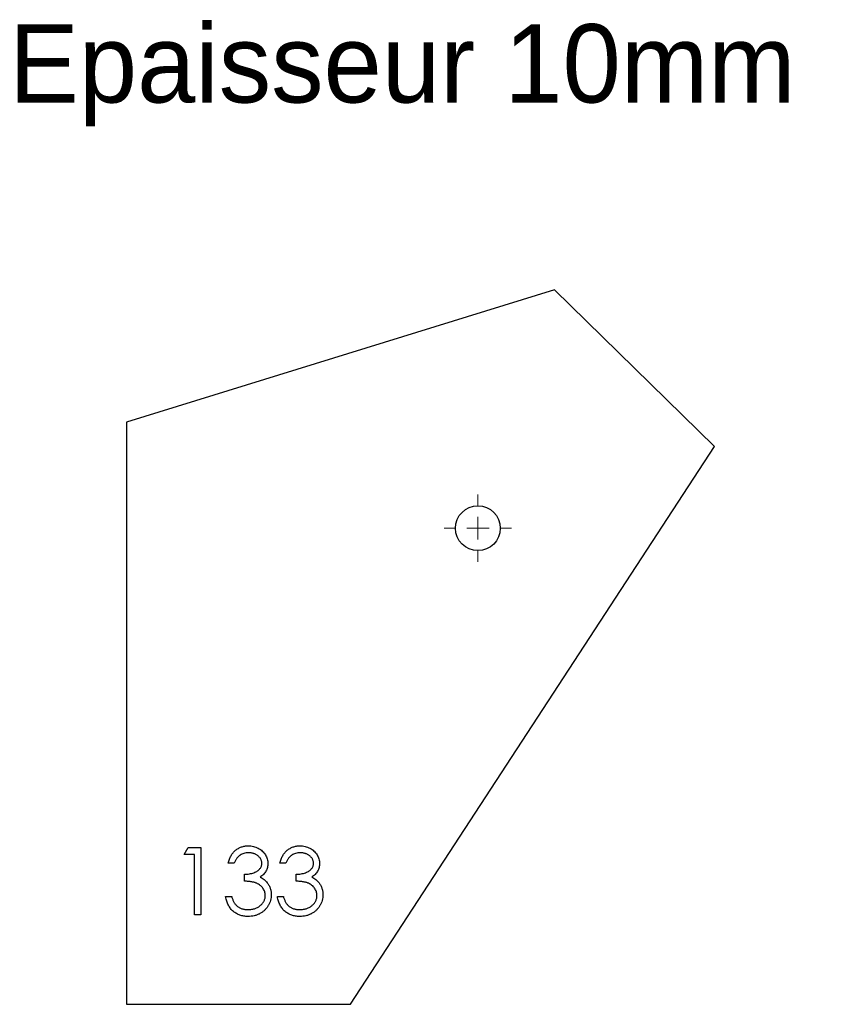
# Model space of a CAD drawing. Header units: millimetres. Extents: x 7 to 187, y 112 to 332.
import ezdxf

# ---------------------------------------------------------------- set-up
doc = ezdxf.new("R2010")
doc.units = ezdxf.units.MM

# ---------------------------------------------------------------- blocks, each defined once
blk = doc.blocks.new('SW_CENTERMARKSYMBOL_0')
at = {"color": 0, "linetype": 'Continuous', "lineweight": 18}
for p, q in [((0, 5), (0, 7.5)), ((0, 0), (0, 2.5)), ((-5, 0), (-7.5, 0)), ((0, 0), (-2.5, 0)), ((0, 0), (2.5, 0)), ((0, 0), (0, -2.5)), ((5, 0), (7.5, 0)), ((0, -5), (0, -7.5))]:
    blk.add_line(p, q, dxfattribs=at)
blk = doc.blocks.new('SW_CENTERMARKSYMBOL_1')
at = {"color": 0, "linetype": 'Continuous', "lineweight": 18}
for p, q in [((0, 5), (0, 7.5)), ((0, 0), (0, 2.5)), ((-5, 0), (-7.5, 0)), ((0, 0), (-2.5, 0)), ((0, 0), (2.5, 0)), ((0, 0), (0, -2.5)), ((5, 0), (7.5, 0)), ((0, -5), (0, -7.5))]:
    blk.add_line(p, q, dxfattribs=at)

msp = doc.modelspace()

# ---------------------------------------------------------------- linework, layer by layer
at = {"color": 7, "linetype": 'Continuous', "lineweight": 25}
for p, q in [((126.13, 271.22), (30.6, 241.68)), ((161.86, 236.23), (126.13, 271.22)), ((30.6, 241.68), (30.6, 111.68)), ((80.6, 111.68), (161.86, 236.23)), ((30.6, 111.68), (80.6, 111.68))]:
    msp.add_line(p, q, dxfattribs=at)
at = {"color": 1, "linetype": 'Continuous', "lineweight": 25}
for p, q in [((43.48, 145.14), (44.36, 146.68)), ((45.79, 145.14), (43.48, 145.14)), ((44.36, 146.68), (47.14, 146.68)), ((45.79, 131.68), (45.79, 145.14)), ((47.14, 146.68), (47.14, 131.68)), ((54.64, 143.22), (53.29, 143.22)), ((66.17, 143.22), (64.83, 143.22)), ((56.94, 139.18), (56.94, 140.72)), ((68.48, 139.18), (68.48, 140.72)), ((52.71, 135.72), (54.06, 135.72)), ((64.25, 135.72), (65.6, 135.72)), ((47.14, 131.68), (45.79, 131.68))]:
    msp.add_line(p, q, dxfattribs=at)
at = {"color": 7, "linetype": 'Continuous', "lineweight": 25}
msp.add_circle((109.01, 218.01), 5, dxfattribs=at)
at = {"color": 1, "linetype": 'Continuous', "lineweight": 25}
for points, knots in [([(53.29, 143.22), (53.33, 143.37), (53.4, 143.66), (53.55, 144.08), (53.71, 144.48), (53.9, 144.85), (54.11, 145.2), (54.36, 145.51), (54.62, 145.81), (54.91, 146.07), (55.22, 146.3), (55.54, 146.5), (55.87, 146.68), (56.22, 146.82), (56.59, 146.93), (56.97, 147.01), (57.36, 147.06), (57.62, 147.06), (57.75, 147.06)], [0, 0, 0, 0, 0.072625, 0.141977, 0.208985, 0.273957, 0.336889, 0.398745, 0.460116, 0.520825, 0.580994, 0.640152, 0.698622, 0.757271, 0.816427, 0.876254, 0.937165, 1, 1, 1, 1]), ([(57.77, 145.52), (57.6, 145.52), (57.27, 145.51), (56.79, 145.4), (56.34, 145.24), (56, 145.05), (55.75, 144.86), (55.57, 144.69), (55.39, 144.5), (55.23, 144.29), (55.06, 144.05), (54.91, 143.8), (54.77, 143.52), (54.68, 143.32), (54.64, 143.22)], [0, 0, 0, 0, 0.122712, 0.239685, 0.351816, 0.463766, 0.520818, 0.579448, 0.640604, 0.705298, 0.773634, 0.844669, 0.920057, 1, 1, 1, 1]), ([(57.75, 147.06), (57.95, 147.06), (58.34, 147.05), (58.91, 146.94), (59.45, 146.77), (59.98, 146.54), (60.46, 146.25), (60.89, 145.91), (61.27, 145.51), (61.58, 145.08), (61.82, 144.62), (62, 144.15), (62.11, 143.66), (62.13, 143.33), (62.14, 143.17)], [0, 0, 0, 0, 0.090254, 0.17854, 0.266093, 0.354631, 0.441886, 0.525747, 0.608114, 0.690197, 0.770821, 0.848326, 0.924012, 1, 1, 1, 1]), ([(60.79, 143.17), (60.79, 143.25), (60.78, 143.41), (60.74, 143.63), (60.67, 143.86), (60.58, 144.07), (60.46, 144.27), (60.31, 144.47), (60.13, 144.65), (59.93, 144.83), (59.72, 144.99), (59.48, 145.14), (59.23, 145.26), (58.97, 145.36), (58.69, 145.43), (58.39, 145.48), (58.09, 145.52), (57.88, 145.52), (57.77, 145.52)], [0, 0, 0, 0, 0.05527, 0.109958, 0.163912, 0.218089, 0.273309, 0.330914, 0.390994, 0.454641, 0.518898, 0.583342, 0.648543, 0.715053, 0.782519, 0.852334, 0.924934, 1, 1, 1, 1]), ([(64.83, 143.22), (64.86, 143.37), (64.94, 143.66), (65.08, 144.08), (65.25, 144.48), (65.44, 144.85), (65.65, 145.2), (65.9, 145.51), (66.16, 145.81), (66.45, 146.07), (66.75, 146.3), (67.08, 146.5), (67.41, 146.68), (67.76, 146.82), (68.13, 146.93), (68.5, 147.01), (68.89, 147.06), (69.16, 147.06), (69.29, 147.06)], [0, 0, 0, 0, 0.072625, 0.141977, 0.208985, 0.273957, 0.336889, 0.398745, 0.460116, 0.520825, 0.580994, 0.640152, 0.698622, 0.757271, 0.816427, 0.876254, 0.937165, 1, 1, 1, 1]), ([(69.31, 145.52), (69.14, 145.52), (68.81, 145.51), (68.33, 145.4), (67.88, 145.24), (67.54, 145.05), (67.28, 144.86), (67.1, 144.69), (66.93, 144.5), (66.76, 144.29), (66.6, 144.05), (66.45, 143.8), (66.31, 143.52), (66.22, 143.32), (66.17, 143.22)], [0, 0, 0, 0, 0.122712, 0.239685, 0.351816, 0.463766, 0.520818, 0.579448, 0.640604, 0.705298, 0.773634, 0.844669, 0.920057, 1, 1, 1, 1]), ([(69.29, 147.06), (69.49, 147.06), (69.88, 147.05), (70.44, 146.94), (70.99, 146.77), (71.52, 146.54), (72, 146.25), (72.43, 145.91), (72.81, 145.51), (73.12, 145.08), (73.36, 144.62), (73.54, 144.15), (73.65, 143.66), (73.67, 143.33), (73.67, 143.17)], [0, 0, 0, 0, 0.090254, 0.17854, 0.266093, 0.354631, 0.441886, 0.525747, 0.608114, 0.690197, 0.770821, 0.848326, 0.924012, 1, 1, 1, 1]), ([(72.33, 143.17), (72.33, 143.25), (72.32, 143.41), (72.28, 143.63), (72.21, 143.86), (72.12, 144.07), (72, 144.27), (71.85, 144.47), (71.67, 144.65), (71.47, 144.83), (71.25, 144.99), (71.02, 145.14), (70.77, 145.26), (70.5, 145.36), (70.22, 145.43), (69.93, 145.48), (69.63, 145.52), (69.42, 145.52), (69.31, 145.52)], [0, 0, 0, 0, 0.05527, 0.109958, 0.163912, 0.218089, 0.273309, 0.330914, 0.390994, 0.454641, 0.518898, 0.583342, 0.648543, 0.715053, 0.782519, 0.852334, 0.924934, 1, 1, 1, 1]), ([(56.94, 140.72), (57.13, 140.72), (57.49, 140.73), (58.02, 140.8), (58.53, 140.91), (59, 141.06), (59.44, 141.25), (59.81, 141.46), (60.12, 141.7), (60.37, 141.96), (60.56, 142.25), (60.69, 142.54), (60.77, 142.85), (60.78, 143.07), (60.79, 143.17)], [0, 0, 0, 0, 0.110174, 0.215729, 0.318104, 0.417658, 0.511742, 0.59626, 0.673405, 0.744145, 0.810662, 0.874049, 0.936691, 1, 1, 1, 1]), ([(62.14, 143.17), (62.13, 143.01), (62.12, 142.7), (62.04, 142.24), (61.9, 141.82), (61.7, 141.41), (61.45, 141.04), (61.15, 140.69), (60.79, 140.36), (60.52, 140.18), (60.38, 140.08)], [0, 0, 0, 0, 0.1280675, 0.2506083, 0.3706302, 0.4900722, 0.6103748, 0.7343131, 0.8632165, 1, 1, 1, 1]), ([(68.48, 140.72), (68.67, 140.72), (69.03, 140.73), (69.56, 140.8), (70.07, 140.91), (70.54, 141.06), (70.97, 141.25), (71.35, 141.46), (71.66, 141.7), (71.91, 141.96), (72.1, 142.25), (72.23, 142.54), (72.31, 142.85), (72.32, 143.07), (72.33, 143.17)], [0, 0, 0, 0, 0.110174, 0.215729, 0.318104, 0.417658, 0.511742, 0.59626, 0.673405, 0.744145, 0.810662, 0.874049, 0.936691, 1, 1, 1, 1]), ([(73.67, 143.17), (73.67, 143.01), (73.66, 142.7), (73.58, 142.24), (73.44, 141.82), (73.24, 141.41), (72.99, 141.04), (72.69, 140.69), (72.33, 140.36), (72.06, 140.18), (71.92, 140.08)], [0, 0, 0, 0, 0.1280675, 0.2506083, 0.3706302, 0.4900722, 0.6103748, 0.7343131, 0.8632165, 1, 1, 1, 1]), ([(61.56, 136.01), (61.55, 136.15), (61.54, 136.42), (61.44, 136.83), (61.27, 137.23), (61.05, 137.61), (60.76, 137.95), (60.44, 138.26), (60.06, 138.51), (59.71, 138.69), (59.4, 138.81), (59.14, 138.89), (58.85, 138.96), (58.52, 139.02), (58.17, 139.07), (57.79, 139.12), (57.38, 139.15), (57.09, 139.17), (56.94, 139.18)], [0, 0, 0, 0, 0.066907, 0.13348, 0.201027, 0.271634, 0.342905, 0.413859, 0.485996, 0.560246, 0.599899, 0.644068, 0.691904, 0.744697, 0.801499, 0.862863, 0.929331, 1, 1, 1, 1]), ([(60.38, 140.08), (60.54, 140), (60.86, 139.85), (61.29, 139.55), (61.68, 139.21), (61.9, 138.94), (62.01, 138.8)], [0, 0, 0, 0, 0.253916, 0.503896, 0.750255, 1, 1, 1, 1]), ([(62.01, 138.8), (62.08, 138.7), (62.22, 138.5), (62.4, 138.19), (62.56, 137.87), (62.69, 137.54), (62.78, 137.2), (62.85, 136.85), (62.9, 136.5), (62.9, 136.26), (62.9, 136.13)], [0, 0, 0, 0, 0.128136, 0.254173, 0.378112, 0.501712, 0.623986, 0.747096, 0.872875, 1, 1, 1, 1]), ([(73.1, 136.01), (73.09, 136.15), (73.08, 136.42), (72.98, 136.83), (72.81, 137.23), (72.58, 137.61), (72.3, 137.95), (71.98, 138.26), (71.6, 138.51), (71.25, 138.69), (70.94, 138.81), (70.68, 138.89), (70.39, 138.96), (70.06, 139.02), (69.71, 139.07), (69.33, 139.12), (68.91, 139.15), (68.63, 139.17), (68.48, 139.18)], [0, 0, 0, 0, 0.066907, 0.13348, 0.201027, 0.271634, 0.342905, 0.413859, 0.485996, 0.560246, 0.599899, 0.644068, 0.691904, 0.744697, 0.801499, 0.862863, 0.929331, 1, 1, 1, 1]), ([(71.92, 140.08), (72.08, 140), (72.4, 139.85), (72.83, 139.55), (73.22, 139.21), (73.44, 138.94), (73.55, 138.8)], [0, 0, 0, 0, 0.253916, 0.503896, 0.750255, 1, 1, 1, 1]), ([(73.55, 138.8), (73.62, 138.7), (73.76, 138.5), (73.94, 138.19), (74.1, 137.87), (74.22, 137.54), (74.32, 137.2), (74.39, 136.85), (74.43, 136.5), (74.44, 136.26), (74.44, 136.13)], [0, 0, 0, 0, 0.128136, 0.254173, 0.378112, 0.501712, 0.623986, 0.747096, 0.872875, 1, 1, 1, 1]), ([(57.72, 131.29), (57.55, 131.3), (57.24, 131.3), (56.78, 131.35), (56.33, 131.45), (55.91, 131.56), (55.51, 131.73), (55.13, 131.92), (54.77, 132.15), (54.43, 132.41), (54.11, 132.71), (53.82, 133.04), (53.56, 133.41), (53.33, 133.81), (53.13, 134.24), (52.96, 134.7), (52.82, 135.2), (52.75, 135.54), (52.71, 135.72)], [0, 0, 0, 0, 0.065538, 0.128956, 0.190367, 0.249965, 0.308569, 0.366415, 0.424556, 0.483181, 0.542251, 0.601744, 0.662508, 0.7245, 0.789139, 0.856354, 0.926299, 1, 1, 1, 1]), ([(54.06, 135.72), (54.09, 135.6), (54.16, 135.38), (54.28, 135.05), (54.41, 134.76), (54.55, 134.49), (54.7, 134.24), (54.87, 134.01), (55.04, 133.81), (55.17, 133.7), (55.23, 133.64)], [0, 0, 0, 0, 0.14977, 0.291316, 0.425966, 0.55216, 0.671527, 0.786122, 0.895325, 1, 1, 1, 1]), ([(62.9, 136.13), (62.9, 135.92), (62.88, 135.51), (62.74, 134.89), (62.53, 134.28), (62.23, 133.7), (61.86, 133.16), (61.43, 132.67), (60.92, 132.26), (60.36, 131.91), (59.75, 131.63), (59.1, 131.43), (58.42, 131.32), (57.95, 131.3), (57.72, 131.29)], [0, 0, 0, 0, 0.0796414, 0.1589081, 0.239599, 0.3225818, 0.4059999, 0.4878426, 0.5696756, 0.65302, 0.7374123, 0.8225585, 0.9097554, 1, 1, 1, 1]), ([(57.74, 132.83), (57.88, 132.83), (58.15, 132.84), (58.55, 132.89), (58.94, 132.96), (59.29, 133.06), (59.63, 133.2), (59.95, 133.36), (60.24, 133.56), (60.51, 133.78), (60.76, 134.02), (60.97, 134.27), (61.15, 134.53), (61.3, 134.81), (61.42, 135.09), (61.5, 135.39), (61.55, 135.69), (61.56, 135.9), (61.56, 136.01)], [0, 0, 0, 0, 0.076072, 0.148752, 0.218403, 0.28576, 0.350598, 0.414964, 0.478069, 0.541761, 0.60435, 0.664075, 0.721464, 0.777587, 0.832644, 0.887844, 0.94346, 1, 1, 1, 1]), ([(69.25, 131.29), (69.09, 131.3), (68.78, 131.3), (68.31, 131.35), (67.87, 131.45), (67.45, 131.56), (67.05, 131.73), (66.67, 131.92), (66.3, 132.15), (65.96, 132.41), (65.65, 132.71), (65.36, 133.04), (65.1, 133.41), (64.87, 133.81), (64.67, 134.24), (64.5, 134.7), (64.35, 135.2), (64.29, 135.54), (64.25, 135.72)], [0, 0, 0, 0, 0.065538, 0.128956, 0.190367, 0.249965, 0.308569, 0.366415, 0.424556, 0.483181, 0.542251, 0.601744, 0.662508, 0.7245, 0.789139, 0.856354, 0.926299, 1, 1, 1, 1]), ([(65.6, 135.72), (65.63, 135.6), (65.7, 135.38), (65.82, 135.05), (65.95, 134.76), (66.09, 134.49), (66.24, 134.24), (66.41, 134.01), (66.58, 133.81), (66.71, 133.7), (66.77, 133.64)], [0, 0, 0, 0, 0.14977, 0.291316, 0.425966, 0.55216, 0.671527, 0.786122, 0.895325, 1, 1, 1, 1]), ([(74.44, 136.13), (74.44, 135.92), (74.42, 135.51), (74.28, 134.89), (74.07, 134.28), (73.77, 133.7), (73.4, 133.16), (72.96, 132.67), (72.46, 132.26), (71.9, 131.91), (71.29, 131.63), (70.64, 131.43), (69.96, 131.32), (69.49, 131.3), (69.25, 131.29)], [0, 0, 0, 0, 0.0796414, 0.1589081, 0.239599, 0.3225818, 0.4059999, 0.4878426, 0.5696756, 0.65302, 0.7374123, 0.8225585, 0.9097554, 1, 1, 1, 1]), ([(69.28, 132.83), (69.42, 132.83), (69.69, 132.84), (70.09, 132.89), (70.47, 132.96), (70.83, 133.06), (71.17, 133.2), (71.48, 133.36), (71.78, 133.56), (72.05, 133.78), (72.29, 134.02), (72.51, 134.27), (72.69, 134.53), (72.84, 134.81), (72.96, 135.09), (73.03, 135.39), (73.09, 135.69), (73.09, 135.9), (73.1, 136.01)], [0, 0, 0, 0, 0.076072, 0.148752, 0.218403, 0.28576, 0.350598, 0.414964, 0.478069, 0.541761, 0.60435, 0.664075, 0.721464, 0.777587, 0.832644, 0.887844, 0.94346, 1, 1, 1, 1]), ([(55.23, 133.64), (55.32, 133.58), (55.48, 133.45), (55.76, 133.28), (56.05, 133.14), (56.35, 133.03), (56.68, 132.94), (57.02, 132.88), (57.37, 132.84), (57.61, 132.83), (57.74, 132.83)], [0, 0, 0, 0, 0.11826, 0.236156, 0.35563, 0.476249, 0.600164, 0.728633, 0.861326, 1, 1, 1, 1]), ([(66.77, 133.64), (66.86, 133.58), (67.02, 133.45), (67.3, 133.28), (67.58, 133.14), (67.89, 133.03), (68.21, 132.94), (68.55, 132.88), (68.91, 132.84), (69.15, 132.83), (69.28, 132.83)], [0, 0, 0, 0, 0.11826, 0.236156, 0.35563, 0.476249, 0.600164, 0.728633, 0.861326, 1, 1, 1, 1])]:
    msp.add_open_spline(points, degree=3, knots=knots, dxfattribs=at)

# ---------------------------------------------------------------- block references
at = {"color": 7, "linetype": 'Continuous', "lineweight": 18}
msp.add_blockref('SW_CENTERMARKSYMBOL_0', (109.01, 218.01), dxfattribs=at)
at = {"color": 8, "linetype": 'Continuous'}
msp.add_blockref('SW_CENTERMARKSYMBOL_1', (109.01, 218.01), dxfattribs=at)

# ---------------------------------------------------------------- texts
at = {"insert": (4.33, 330.57), "char_height": 17.5, "attachment_point": 1}
msp.add_mtext_dynamic_manual_height_columns('Epaisseur 10mm', width=326.1114, gutter_width=87.5, heights=[0], dxfattribs=at)

doc.saveas('drawing.dxf')
